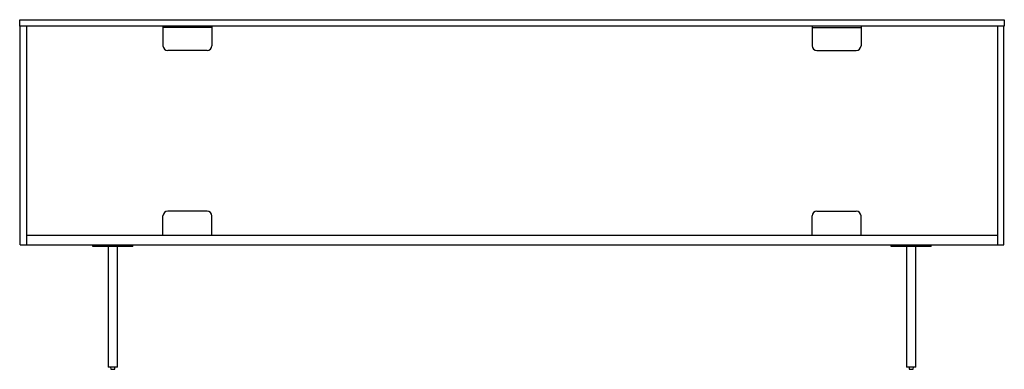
# Paper-space layout '_Back' of a CAD drawing. Header units: millimetres. Extents: x -1005 to 1005, y -476 to 236.
import ezdxf

# ---------------------------------------------------------------- set-up
doc = ezdxf.new("R2010")
doc.units = ezdxf.units.MM

psp = doc.layouts.new('_Back')

# ---------------------------------------------------------------- linework, layer by layer
at = {"color": 7, "linetype": 'Continuous', "lineweight": 25}
for p, q in [((-1005, 223), (-1005, 236)), ((-1005, 236), (1005, 236)), ((1005, 223), (-1005, 223)), ((-1004, -223), (-1004, 223)), ((-991, 223), (-991, -223)), ((-712.5, 223), (-712.5, 183)), ((-612.5, 223), (-612.5, 183)), ((612.5, 223), (612.5, 183)), ((712.5, 223), (712.5, 183)), ((991, 223), (991, -223)), ((1004, -223), (1004, 223)), ((1005, 236), (1005, 223)), ((-612.5, 220), (-712.5, 220)), ((612.5, 220), (712.5, 220)), ((-622.5, 173), (-702.5, 173)), ((622.5, 173), (702.5, 173)), ((-622.5, -154), (-702.5, -154)), ((622.5, -154), (702.5, -154)), ((-712.5, -204), (-712.5, -164)), ((-612.5, -204), (-612.5, -164)), ((612.5, -204), (612.5, -164)), ((712.5, -204), (712.5, -164)), ((991, -204), (-991, -204)), ((-1004, -223), (1004, -223)), ((-856, -226), (-856, -223)), ((-774, -226), (-856, -226)), ((-853, -226), (-853, -223)), ((-824.5, -226), (-824.5, -472)), ((-805.5, -472), (-805.5, -226)), ((-777, -226), (-777, -223)), ((-774, -226), (-774, -223)), ((774, -226), (774, -223)), ((856, -226), (774, -226)), ((777, -226), (777, -223)), ((805.5, -226), (805.5, -472)), ((824.5, -472), (824.5, -226)), ((853, -226), (853, -223)), ((856, -226), (856, -223)), ((-805.5, -472), (-824.5, -472)), ((-819.5, -472), (-819, -476.5)), ((-819, -476.5), (-811, -476.5)), ((-811, -476.5), (-810.5, -472)), ((824.5, -472), (805.5, -472)), ((810.5, -472), (811, -476.5)), ((811, -476.5), (819, -476.5)), ((819, -476.5), (819.5, -472))]:
    psp.add_line(p, q, dxfattribs=at)
for centre, start, end in [((-702.5, 183), 180, 270), ((-622.5, 183), 270, 0), ((622.5, 183), 180, 270), ((702.5, 183), 270, 0), ((-702.5, -164), 90, 180), ((-622.5, -164), 0, 90), ((622.5, -164), 90, 180), ((702.5, -164), 0, 90)]:
    psp.add_arc(centre, 10, start, end, dxfattribs=at)

doc.saveas('drawing.dxf')
